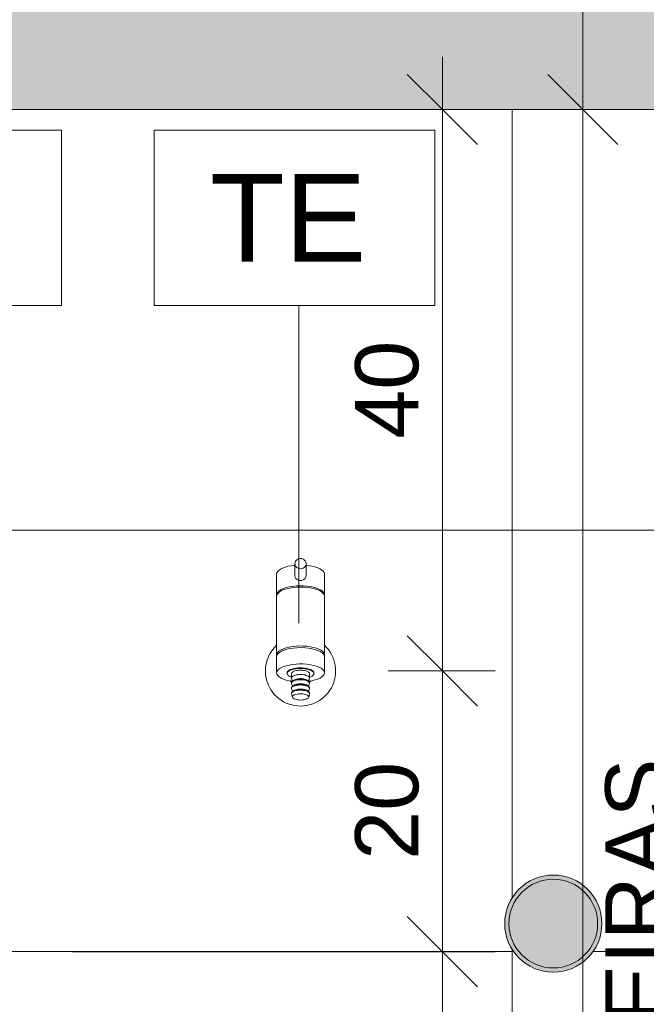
# Model space of a CAD drawing. Header units: metres. Extents: x -9 to 22, y -18.3 to 9.4.
# Tile 54 of 58: x 14.387 to 14.833, y 0.842 to 1.544. Entities that reach past the tile are written whole.
import ezdxf

# ---------------------------------------------------------------- set-up
doc = ezdxf.new("R2010")
doc.units = ezdxf.units.M
for name, color, linetype, lineweight in [('A-ANNO-DIMS', 7, 'Continuous', 9), ('A-ANNO-DIMS-25', 7, 'Continuous', 9), ('A-ANNO-KEYN', 7, 'Continuous', 9), ('A-DETL-GENF', 7, 'Continuous', 5), ('A-WALL-PATT', 7, 'Continuous', 5), ('I-WALL', 7, 'Continuous', 5), ('P-SANR-FIXT', 7, 'Continuous', 5)]:
    doc.layers.add(name, color=color, linetype=linetype, lineweight=lineweight)
doc.layers.add('A-DETL', color=7, linetype='Continuous', lineweight=5, true_color=0x00a600)
doc.styles.add('Arial_2', font='arial.ttf', dxfattribs={"height": 0.0625})
doc.styles.add('Arial_4', font='arial.ttf', dxfattribs={"height": 0.045})
doc.dimstyles.new('Com_linha__ref__contínua__-_Cor_Vermelha_Arial_1_8mm', dxfattribs={"dimscale": 0.3048, "dimtxt": 0.045912, "dimasz": 0.164042, "dimexe": 0.123031, "dimexo": 0.123031, "dimgap": 0.012303, "dimtad": 1, "dimdec": 1, "dimlfac": 100, "dimrnd": 0.1, "dimdsep": 46, "dimtxsty": 'Arial_4', "dimblk1": 'OBLIQUE', "dimblk2": 'OBLIQUE', "dimsah": 1, "dimcen": 0.09, "dimdle": 0.123031, "dimazin": 0, "dimtfac": 1, "dimtdec": 4, "dimtix": 1, "dimtmove": 0, "dimatfit": 3, "dimfxl": 1, "dimtvp": 1, "dimtolj": 1, "dimtzin": 0, "dimarcsym": 2})

# ---------------------------------------------------------------- blocks, each defined once
blk = doc.blocks.new('TORNEIRA ESFÉRICA PARA MÁQUINA DE LAVAR ROUPA - 1153_C_LNK_Cromado-1957128-3c')
at = {"layer": 'P-SANR-FIXT'}
for p, q in [((7.60717, 1.15074), (7.60675, 1.14992)), ((7.60803, 1.15166), (7.60717, 1.15074)), ((7.60927, 1.15252), (7.60803, 1.15166)), ((7.61083, 1.1533), (7.60927, 1.15252)), ((7.6127, 1.15398), (7.61083, 1.1533)), ((7.61483, 1.15455), (7.6127, 1.15398)), ((7.61716, 1.15499), (7.61483, 1.15455)), ((7.61964, 1.15529), (7.61716, 1.15499)), ((7.61964, 1.15649), (7.61964, 1.14789)), ((7.62754, 1.14789), (7.62754, 1.15649)), ((7.62932, 1.15509), (7.62754, 1.15529)), ((7.63169, 1.15469), (7.62932, 1.15509)), ((7.63388, 1.15416), (7.63169, 1.15469)), ((7.63583, 1.15351), (7.63388, 1.15416)), ((7.63749, 1.15276), (7.63583, 1.15351)), ((7.63882, 1.15192), (7.63749, 1.15276)), ((7.6398, 1.15101), (7.63882, 1.15192)), ((7.64039, 1.15006), (7.6398, 1.15101)), ((7.60658, 1.14909), (7.60675, 1.14992)), ((7.60658, 1.14909), (7.60658, 1.13356)), ((7.64059, 1.14909), (7.64039, 1.15006)), ((7.64059, 1.13336), (7.64059, 1.14909)), ((7.64059, 1.13429), (7.64059, 1.14909)), ((7.60738, 1.13621), (7.60835, 1.13712)), ((7.60835, 1.13712), (7.60969, 1.13796)), ((7.61005, 1.13722), (7.60864, 1.1364)), ((7.60969, 1.13796), (7.61135, 1.13871)), ((7.61179, 1.13795), (7.61005, 1.13722)), ((7.61135, 1.13871), (7.61329, 1.13936)), ((7.6138, 1.13857), (7.61179, 1.13795)), ((7.61329, 1.13936), (7.61548, 1.13989)), ((7.61604, 1.13907), (7.6138, 1.13857)), ((7.61548, 1.13989), (7.61786, 1.14029)), ((7.61845, 1.13943), (7.61604, 1.13907)), ((7.61786, 1.14029), (7.62037, 1.14054)), ((7.62099, 1.13966), (7.61845, 1.13943)), ((7.62037, 1.14054), (7.62296, 1.14065)), ((7.6239, 1.13974), (7.62099, 1.13966)), ((7.62296, 1.14065), (7.62557, 1.14061)), ((7.6268, 1.13962), (7.6239, 1.13974)), ((7.62557, 1.14061), (7.62813, 1.14043)), ((7.62932, 1.13936), (7.6268, 1.13962)), ((7.62813, 1.14043), (7.63058, 1.1401)), ((7.63169, 1.13896), (7.62932, 1.13936)), ((7.63058, 1.1401), (7.63286, 1.13963)), ((7.63388, 1.13843), (7.63169, 1.13896)), ((7.63286, 1.13963), (7.63493, 1.13903)), ((7.63583, 1.13778), (7.63388, 1.13843)), ((7.63493, 1.13903), (7.63673, 1.13833)), ((7.63749, 1.13703), (7.63583, 1.13778)), ((7.63673, 1.13833), (7.63823, 1.13753)), ((7.63882, 1.13619), (7.63749, 1.13703)), ((7.63823, 1.13753), (7.63938, 1.13665)), ((7.63938, 1.13665), (7.64016, 1.13572)), ((7.60658, 1.13429), (7.60678, 1.13526)), ((7.60689, 1.13456), (7.60658, 1.13356)), ((7.60658, 1.13356), (7.60658, 1.09146)), ((7.60678, 1.13526), (7.60738, 1.13621)), ((7.60758, 1.13551), (7.60689, 1.13456)), ((7.60864, 1.1364), (7.60758, 1.13551)), ((7.6398, 1.13528), (7.63882, 1.13619)), ((7.64039, 1.13433), (7.6398, 1.13528)), ((7.64016, 1.13572), (7.64059, 1.13464)), ((7.64059, 1.13336), (7.64039, 1.13433)), ((7.64059, 1.09146), (7.64059, 1.13336)), ((7.64059, 1.09146), (7.64059, 1.13336)), ((7.60835, 1.09429), (7.60969, 1.09513)), ((7.60969, 1.09513), (7.61135, 1.09588)), ((7.61179, 1.09481), (7.61005, 1.09408)), ((7.61135, 1.09588), (7.61329, 1.09653)), ((7.6138, 1.09543), (7.61179, 1.09481)), ((7.61329, 1.09653), (7.61548, 1.09706)), ((7.61604, 1.09593), (7.6138, 1.09543)), ((7.61548, 1.09706), (7.61786, 1.09746)), ((7.61845, 1.0963), (7.61604, 1.09593)), ((7.61786, 1.09746), (7.62037, 1.09771)), ((7.62099, 1.09652), (7.61845, 1.0963)), ((7.62037, 1.09771), (7.62296, 1.09782)), ((7.6239, 1.0966), (7.62099, 1.09652)), ((7.62296, 1.09782), (7.62557, 1.09778)), ((7.6268, 1.09648), (7.6239, 1.0966)), ((7.62557, 1.09778), (7.62813, 1.0976)), ((7.62932, 1.09622), (7.6268, 1.09648)), ((7.62813, 1.0976), (7.63058, 1.09726)), ((7.63169, 1.09582), (7.62932, 1.09622)), ((7.63058, 1.09726), (7.63286, 1.0968)), ((7.63388, 1.09529), (7.63169, 1.09582)), ((7.63286, 1.0968), (7.63493, 1.0962)), ((7.63583, 1.09465), (7.63388, 1.09529)), ((7.63493, 1.0962), (7.63673, 1.0955)), ((7.63749, 1.09389), (7.63583, 1.09465)), ((7.63673, 1.0955), (7.63823, 1.0947)), ((7.63823, 1.0947), (7.63938, 1.09382)), ((7.60658, 1.09146), (7.60678, 1.09243)), ((7.60658, 1.09146), (7.60658, 1.09042)), ((7.60689, 1.09143), (7.60658, 1.09042)), ((7.60658, 1.09042), (7.60658, 1.07863)), ((7.60678, 1.09243), (7.60738, 1.09338)), ((7.60758, 1.09237), (7.60689, 1.09143)), ((7.60738, 1.09338), (7.60835, 1.09429)), ((7.60864, 1.09326), (7.60758, 1.09237)), ((7.61005, 1.09408), (7.60864, 1.09326)), ((7.63882, 1.09305), (7.63749, 1.09389)), ((7.6398, 1.09215), (7.63882, 1.09305)), ((7.63938, 1.09382), (7.64016, 1.09289)), ((7.64039, 1.0912), (7.6398, 1.09215)), ((7.64016, 1.09289), (7.64059, 1.09181)), ((7.64059, 1.09022), (7.64039, 1.0912)), ((7.64059, 1.09146), (7.64059, 1.09042)), ((7.64059, 1.07863), (7.64059, 1.09022)), ((7.64059, 1.07863), (7.64059, 1.09022)), ((7.60678, 1.07961), (7.60738, 1.08056)), ((7.60738, 1.08056), (7.60835, 1.08146)), ((7.60835, 1.08146), (7.60969, 1.0823)), ((7.60969, 1.0823), (7.61135, 1.08306)), ((7.61135, 1.08306), (7.61329, 1.0837)), ((7.61329, 1.0837), (7.61548, 1.08423)), ((7.61536, 1.08041), (7.61466, 1.07985)), ((7.61631, 1.08092), (7.61536, 1.08041)), ((7.61536, 1.07995), (7.61631, 1.08046)), ((7.61548, 1.08423), (7.61786, 1.08463)), ((7.61748, 1.08136), (7.61631, 1.08092)), ((7.61631, 1.08046), (7.61748, 1.0809)), ((7.61884, 1.08172), (7.61748, 1.08136)), ((7.61748, 1.0809), (7.61884, 1.08125)), ((7.61786, 1.08463), (7.62037, 1.08489)), ((7.62034, 1.08198), (7.61884, 1.08172)), ((7.61884, 1.08125), (7.62034, 1.08152)), ((7.62194, 1.08214), (7.62034, 1.08198)), ((7.62034, 1.08152), (7.62194, 1.08168)), ((7.62037, 1.08489), (7.62296, 1.085)), ((7.6214, 1.08042), (7.62039, 1.08025)), ((7.62248, 1.08053), (7.6214, 1.08042)), ((7.62359, 1.0822), (7.62194, 1.08214)), ((7.62194, 1.08168), (7.62359, 1.08173)), ((7.62359, 1.08057), (7.62248, 1.08053)), ((7.62296, 1.085), (7.62557, 1.08496)), ((7.62524, 1.08214), (7.62359, 1.0822)), ((7.62359, 1.08173), (7.62524, 1.08168)), ((7.6247, 1.08053), (7.62359, 1.08057)), ((7.62578, 1.08042), (7.6247, 1.08053)), ((7.62684, 1.08198), (7.62524, 1.08214)), ((7.62524, 1.08168), (7.62684, 1.08152)), ((7.62557, 1.08496), (7.62813, 1.08477)), ((7.62679, 1.08025), (7.62578, 1.08042)), ((7.62834, 1.08172), (7.62684, 1.08198)), ((7.62684, 1.08152), (7.62834, 1.08125)), ((7.62813, 1.08477), (7.63058, 1.08444)), ((7.6297, 1.08136), (7.62834, 1.08172)), ((7.62834, 1.08125), (7.6297, 1.0809)), ((7.63087, 1.08092), (7.6297, 1.08136)), ((7.6297, 1.0809), (7.63087, 1.08046)), ((7.63058, 1.08444), (7.63286, 1.08397)), ((7.63182, 1.08041), (7.63087, 1.08092)), ((7.63087, 1.08046), (7.63182, 1.07995)), ((7.63252, 1.07985), (7.63182, 1.08041)), ((7.63286, 1.08397), (7.63493, 1.08338)), ((7.63493, 1.08338), (7.63673, 1.08268)), ((7.63673, 1.08268), (7.63823, 1.08188)), ((7.63823, 1.08188), (7.63938, 1.081)), ((7.63938, 1.081), (7.64016, 1.08007)), ((7.60658, 1.07862), (7.60678, 1.07961)), ((7.6068, 1.07763), (7.60658, 1.07862)), ((7.6074, 1.07668), (7.6068, 1.07763)), ((7.60839, 1.07578), (7.6074, 1.07668)), ((7.60973, 1.07494), (7.60839, 1.07578)), ((7.6114, 1.07419), (7.60973, 1.07494)), ((7.61336, 1.07355), (7.6114, 1.07419)), ((7.61555, 1.07302), (7.61336, 1.07355)), ((7.61517, 1.07652), (7.61453, 1.07709)), ((7.61466, 1.07939), (7.61536, 1.07995)), ((7.61607, 1.07599), (7.61517, 1.07652)), ((7.61719, 1.07554), (7.61607, 1.07599)), ((7.61719, 1.07817), (7.61719, 1.0749)), ((7.61719, 1.0749), (7.61794, 1.07263)), ((7.61947, 1.08001), (7.61869, 1.07971)), ((7.61947, 1.07688), (7.61869, 1.07659)), ((7.61869, 1.07306), (7.61947, 1.07336)), ((7.62039, 1.08025), (7.61947, 1.08001)), ((7.62039, 1.07712), (7.61947, 1.07688)), ((7.61947, 1.07336), (7.62039, 1.0736)), ((7.61947, 1.07317), (7.62039, 1.07341)), ((7.61991, 1.07401), (7.62068, 1.07422)), ((7.6214, 1.0773), (7.62039, 1.07712)), ((7.62039, 1.0736), (7.6214, 1.07378)), ((7.62039, 1.07341), (7.6214, 1.07359)), ((7.62068, 1.07422), (7.62155, 1.07438)), ((7.62248, 1.07741), (7.6214, 1.0773)), ((7.6214, 1.07378), (7.62248, 1.07388)), ((7.6214, 1.07359), (7.62248, 1.0737)), ((7.62155, 1.07438), (7.62248, 1.07449)), ((7.62359, 1.07744), (7.62248, 1.07741)), ((7.62248, 1.07449), (7.62344, 1.07453)), ((7.62248, 1.07388), (7.62359, 1.07392)), ((7.62248, 1.0737), (7.62359, 1.07374)), ((7.62344, 1.07453), (7.6244, 1.07451)), ((7.6247, 1.07741), (7.62359, 1.07744)), ((7.62359, 1.07392), (7.6247, 1.07388)), ((7.62359, 1.07374), (7.6247, 1.0737)), ((7.6244, 1.07451), (7.62534, 1.07442)), ((7.62578, 1.0773), (7.6247, 1.07741)), ((7.6247, 1.07388), (7.62578, 1.07378)), ((7.6247, 1.0737), (7.62578, 1.07359)), ((7.62534, 1.07442), (7.62593, 1.07433)), ((7.62679, 1.07712), (7.62578, 1.0773)), ((7.62578, 1.07378), (7.62679, 1.0736)), ((7.62578, 1.07359), (7.62679, 1.07341)), ((7.62649, 1.07422), (7.62593, 1.07433)), ((7.62727, 1.07401), (7.62649, 1.07422)), ((7.6277, 1.08001), (7.62679, 1.08025)), ((7.6277, 1.07688), (7.62679, 1.07712)), ((7.62679, 1.0736), (7.6277, 1.07336)), ((7.62679, 1.07341), (7.6277, 1.07317)), ((7.62849, 1.07971), (7.6277, 1.08001)), ((7.6277, 1.07688), (7.62849, 1.07659)), ((7.6277, 1.07336), (7.62849, 1.07306)), ((7.62924, 1.07262), (7.62999, 1.0749)), ((7.62994, 1.07475), (7.62924, 1.07262)), ((7.62999, 1.0749), (7.62999, 1.07817)), ((7.63087, 1.07588), (7.62999, 1.07554)), ((7.63182, 1.07639), (7.63087, 1.07588)), ((7.63169, 1.07304), (7.63388, 1.07356)), ((7.63388, 1.07356), (7.63169, 1.07304)), ((7.63182, 1.07995), (7.63252, 1.07939)), ((7.63252, 1.07695), (7.63182, 1.07639)), ((7.63388, 1.07356), (7.63583, 1.07421)), ((7.63583, 1.07421), (7.63388, 1.07356)), ((7.63583, 1.07421), (7.63749, 1.07497)), ((7.63749, 1.07497), (7.63583, 1.07421)), ((7.63749, 1.07497), (7.63882, 1.07581)), ((7.63882, 1.07581), (7.63749, 1.07497)), ((7.63882, 1.07581), (7.6398, 1.07671)), ((7.6398, 1.07671), (7.63882, 1.07581)), ((7.6398, 1.07671), (7.64039, 1.07766)), ((7.64039, 1.07766), (7.6398, 1.07671)), ((7.64016, 1.08007), (7.64059, 1.07899)), ((7.64039, 1.07766), (7.64059, 1.07863)), ((7.64059, 1.07863), (7.64039, 1.07766)), ((7.61794, 1.07263), (7.61555, 1.07302)), ((7.61718, 1.07122), (7.61793, 1.06894)), ((7.61718, 1.06751), (7.61793, 1.06523)), ((7.61869, 1.07288), (7.61947, 1.07317)), ((7.61869, 1.06936), (7.61947, 1.06965)), ((7.61869, 1.06917), (7.61947, 1.06947)), ((7.61947, 1.06965), (7.62039, 1.06989)), ((7.61947, 1.06947), (7.62039, 1.06971)), ((7.61991, 1.0703), (7.62068, 1.07051)), ((7.61991, 1.06659), (7.62068, 1.0668)), ((7.62039, 1.06989), (7.6214, 1.07007)), ((7.62039, 1.06971), (7.6214, 1.06988)), ((7.62039, 1.06618), (7.6214, 1.06636)), ((7.62068, 1.07051), (7.62155, 1.07068)), ((7.62068, 1.0668), (7.62155, 1.06697)), ((7.6214, 1.07007), (7.62248, 1.07018)), ((7.6214, 1.06988), (7.62248, 1.06999)), ((7.6214, 1.06636), (7.62248, 1.06647)), ((7.62155, 1.07068), (7.62248, 1.07078)), ((7.62155, 1.06697), (7.62248, 1.06707)), ((7.62248, 1.07078), (7.62344, 1.07082)), ((7.62248, 1.07018), (7.62359, 1.07021)), ((7.62248, 1.06999), (7.62359, 1.07003)), ((7.62248, 1.06707), (7.62344, 1.06711)), ((7.62248, 1.06647), (7.62359, 1.0665)), ((7.62248, 1.06628), (7.62359, 1.06632)), ((7.62344, 1.07082), (7.6244, 1.0708)), ((7.62344, 1.06711), (7.6244, 1.06709)), ((7.62359, 1.07021), (7.6247, 1.07018)), ((7.62359, 1.07003), (7.6247, 1.06999)), ((7.62359, 1.0665), (7.6247, 1.06647)), ((7.62359, 1.06632), (7.6247, 1.06628)), ((7.6244, 1.0708), (7.62534, 1.07071)), ((7.6244, 1.06709), (7.62534, 1.06701)), ((7.6247, 1.07018), (7.62578, 1.07007)), ((7.6247, 1.06999), (7.62578, 1.06988)), ((7.6247, 1.06647), (7.62578, 1.06636)), ((7.62534, 1.07071), (7.62593, 1.07062)), ((7.62534, 1.06701), (7.62623, 1.06686)), ((7.62578, 1.07007), (7.62679, 1.06989)), ((7.62578, 1.06988), (7.62679, 1.06971)), ((7.62578, 1.06636), (7.62679, 1.06618)), ((7.62649, 1.07051), (7.62593, 1.07062)), ((7.62649, 1.0668), (7.62593, 1.06691)), ((7.62727, 1.0703), (7.62649, 1.07051)), ((7.62727, 1.06659), (7.62649, 1.0668)), ((7.62679, 1.06989), (7.6277, 1.06965)), ((7.62679, 1.06971), (7.6277, 1.06947)), ((7.6277, 1.07317), (7.62849, 1.07288)), ((7.6277, 1.06965), (7.62849, 1.06936)), ((7.6277, 1.06947), (7.62849, 1.06917)), ((7.62924, 1.07262), (7.63169, 1.07304)), ((7.63169, 1.07304), (7.62924, 1.07262)), ((7.63, 1.07122), (7.62925, 1.06894)), ((7.62925, 1.06523), (7.63, 1.06751)), ((7.6172, 1.06378), (7.61777, 1.06129)), ((7.61869, 1.06565), (7.61947, 1.06594)), ((7.61869, 1.06546), (7.61947, 1.06576)), ((7.61946, 1.06303), (7.62024, 1.06328)), ((7.61947, 1.06594), (7.62039, 1.06618)), ((7.61947, 1.06576), (7.62039, 1.066)), ((7.62067, 1.05958), (7.61983, 1.0598)), ((7.62024, 1.06328), (7.62113, 1.06347)), ((7.62039, 1.066), (7.6214, 1.06617)), ((7.62159, 1.05942), (7.62067, 1.05958)), ((7.62113, 1.06347), (7.62209, 1.0636)), ((7.6214, 1.06617), (7.62248, 1.06628)), ((7.62257, 1.05932), (7.62159, 1.05942)), ((7.62209, 1.0636), (7.62309, 1.06366)), ((7.62385, 1.05928), (7.62257, 1.05932)), ((7.62309, 1.06366), (7.62411, 1.06366)), ((7.62511, 1.05937), (7.62385, 1.05928)), ((7.62411, 1.06366), (7.62511, 1.06359)), ((7.6247, 1.06628), (7.62578, 1.06617)), ((7.62511, 1.06359), (7.62607, 1.06346)), ((7.62607, 1.0595), (7.62511, 1.05937)), ((7.62578, 1.06617), (7.62679, 1.066)), ((7.62607, 1.06346), (7.62695, 1.06327)), ((7.62695, 1.05969), (7.62607, 1.0595)), ((7.62679, 1.06618), (7.6277, 1.06594)), ((7.62679, 1.066), (7.6277, 1.06576)), ((7.62695, 1.06327), (7.62773, 1.06303)), ((7.62773, 1.05993), (7.62695, 1.05969)), ((7.6277, 1.06594), (7.62849, 1.06565)), ((7.6277, 1.06576), (7.62849, 1.06546)), ((7.62941, 1.06129), (7.62996, 1.06372))]:
    blk.add_line(p, q, dxfattribs=at)
for centre, radius, start, end in [((7.62301, 1.1565), 0.00337, 142.09504, 180), ((7.62301, 1.15649), 0.00337, 142.09504, 180), ((7.62359, 1.15605), 0.0041, 37.90496, 142.09504), ((7.62359, 1.15604), 0.0041, 37.90496, 142.09504), ((7.62417, 1.1565), 0.00337, 358.90679, 37.90496), ((7.62417, 1.15649), 0.00337, 0, 37.90496), ((7.62301, 1.15649), 0.00337, 180, 217.90496), ((7.62359, 1.15694), 0.0041, 217.90496, 322.09504), ((7.62417, 1.15649), 0.00337, 322.09504, 0), ((7.62301, 1.14789), 0.00337, 180, 256), ((7.62359, 1.14869), 0.00431, 251.11446, 288.88554), ((7.62417, 1.14789), 0.00337, 284, 0), ((7.62359, 1.08), 0.025, 132.85868, 180), ((7.62359, 1.08), 0.025, 180, 47.14132), ((7.61621, 1.07839), 0.00214, 136.79432, 185.87343), ((7.61561, 1.0782), 0.00152, 128.77652, 181.22348), ((7.61571, 1.0782), 0.00162, 181.22348, 223.46156), ((7.61853, 1.07804), 0.00135, 135.46372, 174.44592), ((7.61853, 1.07492), 0.00135, 135.46372, 174.44592), ((7.61977, 1.07682), 0.00308, 110.53628, 135.46372), ((7.61977, 1.0737), 0.00308, 110.53628, 135.46372), ((7.61997, 1.07165), 0.00219, 125.19748, 149.51904), ((7.62094, 1.07027), 0.00388, 105.52646, 125.13296), ((7.62623, 1.07027), 0.00388, 54.86704, 74.47354), ((7.6272, 1.07165), 0.00219, 30.43051, 54.80252), ((7.62741, 1.07682), 0.00308, 44.53628, 69.46372), ((7.62741, 1.0737), 0.00308, 44.53628, 69.46372), ((7.62864, 1.07804), 0.00135, 5.55404, 44.53628), ((7.62864, 1.07492), 0.00135, 5.55404, 44.53628), ((7.63096, 1.07839), 0.00214, 354.12657, 43.20568), ((7.63157, 1.0782), 0.00152, 358.77652, 51.22348), ((7.63147, 1.0782), 0.00162, 316.53844, 358.77652), ((7.62358, 1.08011), 0.01027, 224.58462, 232.39321), ((7.61856, 1.07137), 0.00139, 135.46372, 185.95614), ((7.61856, 1.06766), 0.00139, 135.46372, 185.95592), ((7.61845, 1.07123), 0.00127, 137.85978, 180.24484), ((7.61845, 1.06752), 0.00127, 137.85978, 180.24468), ((7.61974, 1.07005), 0.00302, 110.53628, 137.85978), ((7.61974, 1.06634), 0.00302, 110.53628, 137.85978), ((7.61977, 1.07018), 0.00308, 110.53628, 135.46372), ((7.61977, 1.06647), 0.00308, 110.53628, 135.46372), ((7.61997, 1.06794), 0.00219, 125.19748, 149.51923), ((7.62094, 1.06656), 0.00388, 105.52646, 125.13296), ((7.62094, 1.06285), 0.00388, 105.52644, 125.13296), ((7.62623, 1.06656), 0.00388, 54.86704, 74.47354), ((7.62623, 1.06285), 0.00388, 54.86704, 74.47354), ((7.62623, 1.06285), 0.00388, 54.86704, 74.47354), ((7.6272, 1.06794), 0.00219, 30.43032, 54.80252), ((7.62742, 1.07021), 0.00305, 44.53628, 69.46372), ((7.62743, 1.07005), 0.00302, 44.53628, 69.46372), ((7.62742, 1.0665), 0.00305, 44.53628, 69.46372), ((7.62743, 1.06634), 0.00302, 44.53628, 69.46372), ((7.62855, 1.07115), 0.00145, 2.69023, 44.53628), ((7.62855, 1.06744), 0.00145, 2.69023, 44.53628), ((7.62858, 1.07135), 0.00143, 354.9516, 44.53628), ((7.62858, 1.06764), 0.00143, 354.9516, 44.53628), ((7.6236, 1.08011), 0.01027, 307.57269, 315.42433), ((7.61856, 1.06395), 0.00139, 135.46372, 185.95592), ((7.61845, 1.06381), 0.00127, 137.85978, 180.24468), ((7.61974, 1.06263), 0.00302, 110.53628, 137.85978), ((7.61977, 1.06276), 0.00308, 110.53628, 135.46372), ((7.61866, 1.06147), 0.000908, 138.49389, 191.09953), ((7.61927, 1.06178), 0.00156, 198.12169, 232.9904), ((7.62044, 1.05989), 0.00329, 107.50611, 138.49389), ((7.61997, 1.06424), 0.00219, 125.19748, 149.51899), ((7.62093, 1.06397), 0.00431, 232.9904, 255.30229), ((7.62627, 1.06397), 0.00431, 284.69771, 307.0096), ((7.62674, 1.05989), 0.00329, 41.50611, 72.49389), ((7.6272, 1.06424), 0.00219, 30.43056, 54.80252), ((7.62742, 1.06279), 0.00305, 44.53628, 69.46372), ((7.62743, 1.06263), 0.00302, 44.53628, 69.46372), ((7.62792, 1.06178), 0.00156, 307.0096, 341.87831), ((7.62852, 1.06147), 0.000908, 348.90032, 41.50611), ((7.62855, 1.06374), 0.00145, 2.69023, 44.53628), ((7.62858, 1.06393), 0.00143, 354.9516, 44.53628)]:
    blk.add_arc(centre, radius, start, end, dxfattribs=at)
blk = doc.blocks.new('DIMBLOCK35-3c')
at = {"layer": 'A-ANNO-DIMS-25', "color": 242, "true_color": 0xbd2b2e, "transparency": 16777216}
for p, q in [((14.78784, 1.48), (14.76284, 1.505)), ((14.78784, 1.48), (14.62862, 1.48)), ((14.78784, -0.0575), (14.78784, 1.48)), ((14.78784, 1.48), (14.81284, 1.455)), ((14.78784, 1.48), (14.82534, 1.48)), ((14.78784, -0.02), (14.76284, 0.005)), ((14.78784, -0.02), (14.75034, -0.02)), ((14.78784, -0.02), (14.81284, -0.045)), ((14.78784, -0.02), (14.78998, -0.02))]:
    blk.add_line(p, q, dxfattribs=at)
at = {"layer": 'A-ANNO-DIMS-25', "color": 0, "transparency": 16777216, "char_height": 0.045, "attachment_point": 1, "rotation": 90, "line_spacing_factor": 0.941778, "style": 'Arial_4'}
for s, insert, width in [('5 PEÇAS INTEIRAS', (14.8038, 0.44464), 0.6848609), ('150', (14.72567, 0.67808), 0.1245972)]:
    blk.add_mtext(s, dxfattribs=dict(at, insert=insert, width=width))
blk = doc.blocks.new('_Oblique')
at = {"color": 0, "linetype": 'ByBlock', "lineweight": -2}
blk.add_line((-0.5, -0.5), (0.5, 0.5), dxfattribs=at)
blk = doc.blocks.new('DIMBLOCK36-3c')
at = {"layer": 'A-ANNO-DIMS-25', "color": 242, "true_color": 0xbd2b2e, "transparency": 16777216}
for p, q in [((14.78784, 1.48), (14.78784, 2.5675)), ((14.78784, 2.53), (14.76284, 2.555)), ((14.78784, 2.53), (14.75034, 2.53)), ((14.78784, 2.53), (14.81284, 2.505)), ((14.78784, 2.53), (14.78998, 2.53)), ((14.78784, 1.48), (14.76284, 1.505)), ((14.78784, 1.48), (14.62862, 1.48)), ((14.78784, 1.48), (14.81284, 1.455)), ((14.78784, 1.48), (14.82534, 1.48))]:
    blk.add_line(p, q, dxfattribs=at)
at = {"layer": 'A-ANNO-DIMS-25', "color": 0, "transparency": 16777216, "insert": (14.72567, 1.95308), "char_height": 0.045, "width": 0.1245972, "attachment_point": 1, "rotation": 90, "line_spacing_factor": 0.941778, "style": 'Arial_4'}
blk.add_mtext('105', dxfattribs=at)
blk = doc.blocks.new('Identificador de nota-chave - Número da nota-chave - Enquadrada-2426861-3c')
at = {"layer": 'A-ANNO-KEYN'}
for p, q in [((7.51924, 1.3404), (7.51924, 1.4654)), ((7.51924, 1.4654), (7.71924, 1.4654)), ((7.71924, 1.4654), (7.71924, 1.3404)), ((7.51924, 1.3404), (7.71924, 1.3404))]:
    blk.add_line(p, q, dxfattribs=at)
blk = doc.blocks.new('DIMBLOCK37-3c')
at = {"layer": 'A-ANNO-DIMS-25', "color": 242, "true_color": 0xbd2b2e, "transparency": 16777216}
for p, q in [((14.68784, 0.88), (14.66284, 0.905)), ((14.68784, 0.88), (14.4243, 0.88)), ((14.68784, -0.0575), (14.68784, 0.88)), ((14.68784, 0.88), (14.71284, 0.855)), ((14.68784, 0.88), (14.72534, 0.88)), ((14.68784, -0.02), (14.66284, 0.005)), ((14.68784, -0.02), (14.65034, -0.02)), ((14.68784, -0.02), (14.71284, -0.045)), ((14.68784, -0.02), (14.68998, -0.02))]:
    blk.add_line(p, q, dxfattribs=at)
at = {"layer": 'A-ANNO-DIMS-25', "color": 0, "transparency": 16777216, "insert": (14.62567, 0.39539), "char_height": 0.045, "width": 0.0830648, "attachment_point": 1, "rotation": 90, "line_spacing_factor": 0.941778, "style": 'Arial_4'}
blk.add_mtext('90', dxfattribs=at)
blk = doc.blocks.new('DIMBLOCK38-3c')
at = {"layer": 'A-ANNO-DIMS-25', "color": 242, "true_color": 0xbd2b2e, "transparency": 16777216}
for p, q in [((14.68784, 0.88), (14.68784, 1.1175)), ((14.68784, 1.08), (14.66284, 1.105)), ((14.68784, 1.08), (14.6493, 1.08)), ((14.68784, 1.08), (14.71284, 1.055)), ((14.68784, 1.08), (14.72534, 1.08)), ((14.68784, 0.88), (14.66284, 0.905)), ((14.68784, 0.88), (14.4243, 0.88)), ((14.68784, 0.88), (14.71284, 0.855)), ((14.68784, 0.88), (14.72534, 0.88))]:
    blk.add_line(p, q, dxfattribs=at)
at = {"layer": 'A-ANNO-DIMS-25', "color": 0, "transparency": 16777216, "insert": (14.62567, 0.94539), "char_height": 0.045, "width": 0.0830648, "attachment_point": 1, "rotation": 90, "line_spacing_factor": 0.941778, "style": 'Arial_4'}
blk.add_mtext('20', dxfattribs=at)
blk = doc.blocks.new('DIMBLOCK39-3c')
at = {"layer": 'A-ANNO-DIMS-25', "color": 242, "true_color": 0xbd2b2e, "transparency": 16777216}
for p, q in [((14.68784, 1.0425), (14.68784, 1.5175)), ((14.68784, 1.48), (14.66284, 1.505)), ((14.68784, 1.48), (14.65034, 1.48)), ((14.68784, 1.48), (14.71284, 1.455)), ((14.68784, 1.48), (14.68998, 1.48)), ((14.68784, 1.08), (14.66284, 1.105)), ((14.68784, 1.08), (14.6493, 1.08)), ((14.68784, 1.08), (14.71284, 1.055)), ((14.68784, 1.08), (14.72534, 1.08))]:
    blk.add_line(p, q, dxfattribs=at)
at = {"layer": 'A-ANNO-DIMS-25', "color": 0, "transparency": 16777216, "insert": (14.62567, 1.24539), "char_height": 0.045, "width": 0.0830648, "attachment_point": 1, "rotation": 90, "line_spacing_factor": 0.941778, "style": 'Arial_4'}
blk.add_mtext('40', dxfattribs=at)

msp = doc.modelspace()

# ---------------------------------------------------------------- hatches: boundary and pattern name
at = {"layer": 'A-DETL-GENF', "true_color": 0xffffff}
h = msp.add_hatch(color=7, dxfattribs=at)
h.paths.add_polyline_path([(14.7668, 0.8654), (14.77576, 0.86658), (14.7841, 0.87004), (14.79127, 0.87553), (14.79677, 0.8827), (14.80022, 0.89104), (14.8014, 0.9), (14.80022, 0.90896), (14.79677, 0.9173), (14.79127, 0.92447), (14.7841, 0.92996), (14.77498, 0.93352), (14.7668, 0.9346), (14.75785, 0.93342), (14.7495, 0.92996), (14.74171, 0.92365), (14.73684, 0.9173), (14.73338, 0.90896), (14.7322, 0.9), (14.73338, 0.89104), (14.73684, 0.8827), (14.74234, 0.87553), (14.7495, 0.87004), (14.75862, 0.86648)])
h.paths.add_polyline_path([(14.7668, 0.8684), (14.75862, 0.86948), (14.751, 0.87263), (14.74446, 0.87766), (14.73944, 0.8842), (14.73628, 0.89182), (14.7352, 0.9), (14.73628, 0.90818), (14.73944, 0.9158), (14.74446, 0.92234), (14.751, 0.92737), (14.75862, 0.93052), (14.7668, 0.9316), (14.77576, 0.9302), (14.7826, 0.92737), (14.78915, 0.92234), (14.79417, 0.9158), (14.79733, 0.90818), (14.7984, 0.9), (14.797, 0.89104), (14.79417, 0.8842), (14.78915, 0.87766), (14.7826, 0.87263), (14.77498, 0.86948)])
msp.add_hatch(color=7, dxfattribs=at).paths.add_polyline_path([(14.7668, 0.8684), (14.77576, 0.8698), (14.7826, 0.87263), (14.78915, 0.87766), (14.79417, 0.8842), (14.79733, 0.89182), (14.7984, 0.9), (14.797, 0.90896), (14.79417, 0.9158), (14.78915, 0.92234), (14.7826, 0.92737), (14.77498, 0.93052), (14.7668, 0.9316), (14.75785, 0.9302), (14.751, 0.92737), (14.74446, 0.92234), (14.73944, 0.9158), (14.73628, 0.90818), (14.7352, 0.9), (14.7366, 0.89104), (14.73944, 0.8842), (14.74446, 0.87766), (14.751, 0.87263), (14.75862, 0.86948)])
at = {"layer": 'A-WALL-PATT', "true_color": 0x808080}
h = msp.add_hatch(dxfattribs=at)
h.set_pattern_fill('FP_15', color=8, style=0, pattern_type=2)
h.set_pattern_definition([(0, (14.7372, 0.58), (0, 0.3), []), (90, (14.7372, 0.58), (-0.4, 2e-17), [])])
h.paths.add_polyline_path([(13.7889, -0.02), (15.1348, -0.02), (15.1348, 0.08), (15.1368, 0.08), (15.1368, 1.48), (13.1368, 1.48), (13.1368, 0.95), (13.7869, 0.95), (13.7869, 0.87778), (13.78768, 0.87912), (13.78902, 0.8799), (13.7898, 0.88), (14.3104, 0.88), (14.3104, 0.91772), (14.3124, 0.91772), (14.3124, 0.96593), (14.31025, 0.98731), (14.30704, 0.9996), (14.30279, 1.00933), (14.29447, 1.02264), (14.28119, 1.03486), (14.27295, 1.03835), (14.26293, 1.04019), (14.25278, 1.03882), (14.25125, 1.03796), (14.25002, 1.03706), (14.2485, 1.03522), (14.24689, 1.03233), (14.24526, 1.02718), (14.24469, 1.02256), (14.24353, 1.00741), (14.24353, 1.00719), (14.2368, 1.00734), (14.23062, 1.00797), (14.22981, 1.00833), (14.23128, 1.02718), (14.232, 1.03114), (14.23436, 1.03797), (14.23555, 1.0407), (14.2378, 1.04384), (14.24428, 1.05016), (14.25, 1.05266), (14.25484, 1.05331), (14.26203, 1.05415), (14.27227, 1.05231), (14.28121, 1.05), (14.28773, 1.04639), (14.29314, 1.04264), (14.30382, 1.03279), (14.3145, 1.01713), (14.32088, 1.0016), (14.3244, 0.98634), (14.3264, 0.96593), (14.3264, 0.91772), (14.3284, 0.91772), (14.3284, 0.90187), (14.33859, 0.90215), (14.33859, 0.91202), (14.34165, 0.91176), (14.34176, 0.912), (14.34883, 0.91182), (14.34898, 0.9115), (14.35084, 0.89877), (14.35806, 0.89877), (14.358, 0.88877), (14.3507, 0.88877), (14.3507, 0.88776), (14.34956, 0.88), (14.38457, 0.8799), (14.38592, 0.87912), (14.3867, 0.87778), (14.3868, 0.877), (14.3868, 0.62), (14.38494, 0.60972), (14.38083, 0.60066), (14.38083, 0.53), (14.35583, 0.53), (14.35583, 0.5829), (14.35539, 0.58275), (14.33047, 0.57751), (14.30545, 0.57279), (14.29915, 0.56958), (14.29249, 0.56723), (14.22395, 0.55763), (14.15369, 0.55154), (14.15082, 0.55079), (14.14651, 0.55067), (14.14134, 0.55188), (14.13903, 0.55272), (14.1356, 0.55317), (14.1015, 0.55221), (14.1015, 0.53221), (14.1065, 0.52721), (14.1032, 0.52391), (14.10745, 0.52065), (14.11211, 0.51455), (14.11501, 0.50756), (14.116, 0.5), (14.11501, 0.49244), (14.11209, 0.4854), (14.10745, 0.47935), (14.1057, 0.47801), (14.1065, 0.47721), (14.1015, 0.47221), (14.1065, 0.46721), (14.1015, 0.46221), (14.1065, 0.45721), (14.1015, 0.45221), (14.1065, 0.44721), (14.1015, 0.44221), (14.1065, 0.43721), (14.1015, 0.43221), (14.1065, 0.42721), (14.1015, 0.42221), (14.1065, 0.41721), (14.1015, 0.41221), (14.1065, 0.40721), (14.1015, 0.40221), (14.1065, 0.39721), (14.1015, 0.39221), (14.1065, 0.38721), (14.1015, 0.38221), (14.1065, 0.37721), (14.1015, 0.37221), (14.1065, 0.36721), (14.1015, 0.36221), (14.1065, 0.35721), (14.1015, 0.35221), (14.1065, 0.34721), (14.10167, 0.34203), (14.106, 0.33771), (14.10436, 0.3332), (14.1015, 0.32905), (14.09811, 0.326), (14.09386, 0.32374), (14.0892, 0.32258), (14.0844, 0.32258), (14.07974, 0.32374), (14.0755, 0.326), (14.07193, 0.32921), (14.06925, 0.3332), (14.06761, 0.33771), (14.07193, 0.34239), (14.06711, 0.34721), (14.07211, 0.35221), (14.06711, 0.35721), (14.07211, 0.36221), (14.06711, 0.36721), (14.07211, 0.37221), (14.06711, 0.37721), (14.07211, 0.38221), (14.06711, 0.38721), (14.07211, 0.39221), (14.06711, 0.39721), (14.07211, 0.40221), (14.06711, 0.40721), (14.07211, 0.41221), (14.06711, 0.41721), (14.07211, 0.42221), (14.06711, 0.42721), (14.07211, 0.43221), (14.06711, 0.43721), (14.07211, 0.44221), (14.06711, 0.44721), (14.07211, 0.45221), (14.06711, 0.45721), (14.07211, 0.46221), (14.06711, 0.46721), (14.07211, 0.47221), (14.06729, 0.47739), (14.06791, 0.47801), (14.06616, 0.47935), (14.0615, 0.48545), (14.0586, 0.49244), (14.0576, 0.5), (14.0586, 0.50756), (14.06151, 0.5146), (14.06616, 0.52065), (14.07041, 0.52391), (14.06711, 0.52721), (14.07211, 0.53232), (14.07211, 0.55221), (14.07211, 0.55222), (14.0352, 0.55317), (14.03244, 0.55263), (14.02981, 0.55163), (14.02559, 0.55076), (14.02128, 0.55087), (14.0171, 0.55197), (13.94889, 0.55771), (13.88111, 0.56723), (13.87444, 0.56958), (13.86815, 0.57279), (13.84312, 0.57751), (13.81674, 0.58328), (13.81674, 0.53), (13.79174, 0.53), (13.79174, 0.60317), (13.78865, 0.60972), (13.7869, 0.61945), (13.7869, 0.08), (13.7889, 0.08)])
h.paths.add_polyline_path([(14.7668, 0.8654), (14.75785, 0.86658), (14.7495, 0.87004), (14.74234, 0.87553), (14.73684, 0.8827), (14.73338, 0.89104), (14.7322, 0.9), (14.73338, 0.90896), (14.73684, 0.9173), (14.74234, 0.92447), (14.7495, 0.92996), (14.75785, 0.93342), (14.7668, 0.9346), (14.77576, 0.93342), (14.78472, 0.92949), (14.79189, 0.92365), (14.79677, 0.9173), (14.80022, 0.90896), (14.8014, 0.9), (14.80022, 0.89104), (14.79677, 0.8827), (14.79127, 0.87553), (14.7841, 0.87004), (14.77576, 0.86658)])
h.paths.add_polyline_path([(14.3284, 0.88), (14.33859, 0.88), (14.33859, 0.88596), (14.33662, 0.88587), (14.3284, 0.88587), (14.3284, 0.88224)])
h.paths.add_polyline_path([(14.9368, 1.02059), (14.89735, 1.02059), (14.89735, 1.14), (14.97625, 1.14), (14.97625, 1.02059), (14.94961, 1.02059)])
h.paths.add_polyline_path([(14.5847, 1.05509), (14.57865, 1.05636), (14.5731, 1.05908), (14.56839, 1.06308), (14.56481, 1.06811), (14.56256, 1.07387), (14.5618, 1.08), (14.56233, 1.08511), (14.56388, 1.09), (14.56641, 1.09447), (14.56979, 1.09833), (14.56979, 1.14909), (14.57038, 1.15074), (14.57124, 1.15166), (14.57404, 1.1533), (14.57804, 1.15455), (14.58285, 1.15529), (14.58293, 1.15723), (14.58356, 1.15857), (14.58524, 1.15984), (14.58733, 1.16012), (14.58928, 1.15931), (14.59004, 1.15857), (14.59075, 1.15643), (14.59075, 1.15529), (14.5949, 1.15469), (14.59904, 1.15351), (14.60203, 1.15192), (14.60301, 1.15101), (14.6036, 1.15006), (14.6038, 1.14909), (14.6038, 1.09833), (14.60778, 1.0936), (14.61047, 1.08804), (14.61172, 1.08198), (14.61144, 1.07581), (14.60966, 1.0699), (14.60649, 1.0646), (14.60211, 1.06024), (14.5968, 1.05709), (14.59087, 1.05533)])
h.paths.add_polyline_path([(14.92667, 1.0597), (14.92767, 1.05997), (14.92841, 1.0607), (14.92864, 1.06198), (14.92841, 1.0627), (14.92767, 1.06344), (14.92667, 1.0637), (14.92567, 1.06344), (14.92494, 1.0627), (14.92467, 1.0617), (14.92494, 1.0607), (14.92567, 1.05997), (14.92617, 1.05977)])
h.paths.add_polyline_path([(14.94692, 1.0597), (14.94792, 1.05997), (14.94866, 1.0607), (14.94892, 1.0617), (14.94866, 1.0627), (14.94792, 1.06344), (14.94692, 1.0637), (14.94592, 1.06344), (14.94513, 1.06256), (14.94492, 1.0617), (14.94519, 1.0607), (14.94592, 1.05997), (14.94641, 1.05977)])
h.paths.add_polyline_path([(14.9368, 1.06198), (14.9378, 1.06224), (14.93859, 1.06312), (14.9388, 1.06398), (14.93853, 1.06498), (14.9378, 1.06571), (14.9368, 1.06598), (14.9358, 1.06571), (14.93507, 1.06498), (14.9348, 1.06398), (14.93507, 1.06298), (14.9358, 1.06224), (14.93628, 1.06204)])
h.paths.add_polyline_path([(14.92667, 1.0963), (14.92767, 1.09656), (14.92841, 1.0973), (14.92864, 1.09857), (14.92841, 1.0993), (14.92767, 1.10003), (14.92667, 1.1003), (14.92567, 1.10003), (14.92494, 1.0993), (14.92467, 1.0983), (14.92494, 1.0973), (14.92567, 1.09656), (14.92617, 1.09636)])
h.paths.add_polyline_path([(14.94692, 1.0963), (14.94792, 1.09656), (14.94866, 1.0973), (14.94892, 1.0983), (14.94866, 1.0993), (14.94792, 1.10003), (14.94692, 1.1003), (14.94592, 1.10003), (14.94513, 1.09916), (14.94492, 1.0983), (14.94519, 1.0973), (14.94592, 1.09656), (14.94641, 1.09637)])
h.paths.add_polyline_path([(14.9368, 1.09857), (14.9378, 1.09884), (14.93859, 1.09971), (14.9388, 1.10057), (14.93853, 1.10157), (14.9378, 1.1023), (14.9368, 1.10257), (14.9358, 1.1023), (14.93507, 1.10157), (14.9348, 1.10057), (14.93507, 1.09957), (14.9358, 1.09884), (14.93628, 1.09864)])
at = {"layer": 'I-WALL', "true_color": 0xdbcc9e}
h = msp.add_hatch(color=9, dxfattribs=at)
h.paths.add_polyline_path([(14.13684, 1.48), (15.1368, 1.48), (15.1368, 2.53), (13.1368, 2.53), (13.1368, 1.48)])
h.paths.add_polyline_path([(14.587, 2.06), (14.57665, 2.06136), (14.567, 2.06536), (14.55871, 2.07172), (14.55236, 2.08), (14.54836, 2.08965), (14.547, 2.1), (14.54836, 2.11035), (14.55236, 2.12), (14.55871, 2.12828), (14.567, 2.13464), (14.57665, 2.13864), (14.587, 2.14), (14.59735, 2.13864), (14.607, 2.13464), (14.61528, 2.12828), (14.62164, 2.12), (14.62564, 2.11035), (14.627, 2.1), (14.62564, 2.08965), (14.62164, 2.08), (14.61528, 2.07172), (14.607, 2.06536), (14.59735, 2.06136)])
h.paths.add_polyline_path([(14.187, 2.06), (14.17665, 2.06136), (14.167, 2.06536), (14.15871, 2.07172), (14.15236, 2.08), (14.14836, 2.08965), (14.147, 2.1), (14.14836, 2.11035), (14.15236, 2.12), (14.15871, 2.12828), (14.167, 2.13464), (14.17665, 2.13864), (14.187, 2.14), (14.19735, 2.13864), (14.207, 2.13464), (14.21528, 2.12828), (14.22164, 2.12), (14.22564, 2.11035), (14.227, 2.1), (14.22564, 2.08965), (14.22164, 2.08), (14.21528, 2.07172), (14.207, 2.06536), (14.19735, 2.06136)])

# ---------------------------------------------------------------- linework, layer by layer
at = {"layer": 'A-ANNO-KEYN'}
msp.add_line((14.58558, 1.11412), (14.58558, 1.3404), dxfattribs=at)
at = {"layer": 'A-DETL', "color": 7}
for radius, start, end in [(0.0346, 360, 180), (0.0316, 0, 180), (0.0346, 180, 0), (0.0316, 180, 360)]:
    msp.add_arc((14.7668, 0.9), radius, start, end, dxfattribs=at)
at = {"layer": 'I-WALL'}
msp.add_line((13.1368, 1.48), (15.1368, 1.48), dxfattribs=at)

# ---------------------------------------------------------------- block references
at = {"layer": 'A-ANNO-KEYN'}
for p in [(6.69742, 0), (6.96321, 0)]:
    msp.add_blockref('Identificador de nota-chave - Número da nota-chave - Enquadrada-2426861-3c', p, dxfattribs=at)
at = {"layer": 'P-SANR-FIXT'}
msp.add_blockref('TORNEIRA ESFÉRICA PARA MÁQUINA DE LAVAR ROUPA - 1153_C_LNK_Cromado-1957128-3c', (6.96321, 0), dxfattribs=at)

# ---------------------------------------------------------------- texts
at = {"layer": 'A-ANNO-KEYN', "insert": (14.52217, 1.43408), "char_height": 0.0625, "width": 0.1362869, "attachment_point": 1, "style": 'Arial_2'}
msp.add_mtext('TE', dxfattribs=at)

# ---------------------------------------------------------------- dimensions: what is measured, and where the dimension line sits
at = {"layer": 'A-ANNO-DIMS', "color": 242, "true_color": 0xbd2b2e}
for base, p1, p2, override, picture, middle in [((14.78784, 2.53), (14.59112, 1.48), (14.75248, 2.53), {"dimpost": '<>', "dimfxl": 1.062327}, 'DIMBLOCK36-3c', (14.76111, 2.005)), ((14.68784, 1.48), (14.6118, 1.08), (14.65248, 1.48), {"dimpost": '<>', "dimfxl": 0.402064}, 'DIMBLOCK39-3c', (14.66111, 1.28)), ((14.68784, 1.08), (14.3868, 0.88), (14.6118, 1.08), {"dimpost": '<>', "dimfxl": 0.30104}, 'DIMBLOCK38-3c', (14.66111, 0.98)), ((14.68784, 0.88), (14.65248, -0.02), (14.3868, 0.88), {"dimpost": '<>', "dimfxl": 0.938397}, 'DIMBLOCK37-3c', (14.66111, 0.43))]:
    dim = msp.add_linear_dim(base=base, p1=p1, p2=p2, angle=90, dimstyle='Com_linha__ref__contínua__-_Cor_Vermelha_Arial_1_8mm', override=override, dxfattribs=at)
    dim.commit()
    dim.dimension.update_dxf_attribs({"geometry": picture, "text_midpoint": middle})
dim = msp.add_linear_dim(base=(14.78784, 1.48), p1=(14.75248, -0.02), p2=(14.59112, 1.48), angle=90, text='<>\\X5 PEÇAS INTEIRAS', dimstyle='Com_linha__ref__contínua__-_Cor_Vermelha_Arial_1_8mm', override={"dimpost": '<>', "dimfxl": 1.508655}, dxfattribs=at)
dim.commit()
dim.dimension.update_dxf_attribs({"geometry": 'DIMBLOCK35-3c', "text_midpoint": (14.78784, 0.73)})

doc.saveas('drawing.dxf')
